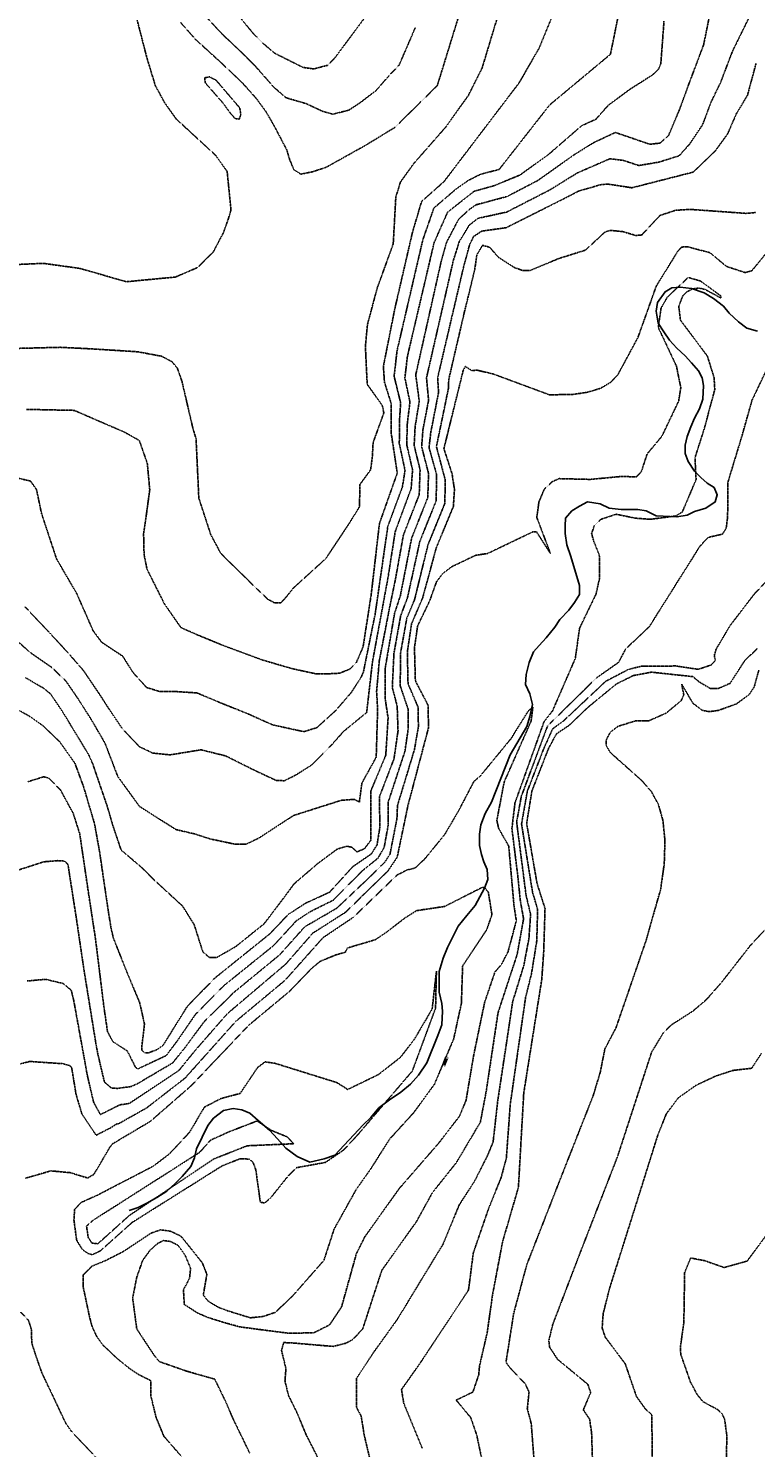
# Model space of a CAD drawing. Header units: feet. Extents: x 2234729 to 2255890, y 588345 to 614924.
# Tile 27 of 88: x 2244367 to 2244768, y 596248 to 597031. Entities that reach past the tile are written whole.
import ezdxf

# ---------------------------------------------------------------- set-up
doc = ezdxf.new("R2010")
doc.units = ezdxf.units.FT
doc.header["$MEASUREMENT"] = 0
doc.linetypes.add('OhDOT_USTN3', pattern=[0.22, 0.165, -0.055])
for name, color, linetype in [('DT_X_Contour_Major', 132, 'OhDOT_USTN3'), ('DT_X_Contour_Minor', 136, 'OhDOT_USTN3'), ('DT_X_Contour_Text', 251, 'Continuous'), ('Waterways', 7, 'Continuous')]:
    doc.layers.add(name, color=color, linetype=linetype)
doc.styles.add('L100', font='cceo.shx', dxfattribs={"height": 2})
picture_1 = doc.add_image_def('image1.sid', size_in_pixel=(17786, 6468))

msp = doc.modelspace()

# ---------------------------------------------------------------- linework, layer by layer
at = {"layer": 'DT_X_Contour_Major'}
for points in [[(2244569.09, 596876.69), (2244578.8, 596918.72), (2244583.85, 596935.79), (2244596.27, 596946.81), (2244609.32, 596963.98), (2244637.78, 597001.35), (2244648.72, 597020.38), (2244658.07, 597043)], [(2244752.79, 596973.03), (2244757.72, 596984.29), (2244763.81, 596994.36), (2244768.5, 597011.87)], [(2244361.88, 596654.94), (2244368.04, 596651.39), (2244374.7, 596646.63), (2244383.92, 596637.85), (2244392.42, 596625.95), (2244397.26, 596612.8), (2244403.28, 596592.5), (2244406.12, 596576.71), (2244406.85, 596571.64), (2244411.11, 596542.81), (2244412.51, 596534.3), (2244413.73, 596529.28), (2244421.25, 596510.39), (2244428.26, 596493.66), (2244430.85, 596481.93), (2244429.45, 596470.14), (2244429.39, 596467.56), (2244430.98, 596466.17), (2244432.83, 596466.03), (2244437.8, 596467.91), (2244441.12, 596470.29), (2244454.48, 596491.74), (2244469.63, 596507.32), (2244499.89, 596531.65), (2244510.24, 596542.46), (2244519.86, 596548.7), (2244533.02, 596554.71), (2244545.91, 596568.87), (2244556.12, 596575.87), (2244559.27, 596580.92), (2244560.8, 596590.46), (2244560.6, 596607.45), (2244568.58, 596628.2), (2244570.85, 596643.71), (2244570.38, 596657.44), (2244567.7, 596667.58), (2244568.58, 596686.45), (2244572.31, 596707.24), (2244576.06, 596717.24), (2244582.89, 596748.27), (2244591.98, 596770.84), (2244592.04, 596785.7), (2244587.97, 596800), (2244588.92, 596808.34), (2244593.23, 596830.5), (2244592.73, 596838.62), (2244607.06, 596899.79), (2244607.16, 596900.08), (2244610.36, 596911.97), (2244612.56, 596916.45), (2244617.08, 596919.44), (2244630.55, 596921.35), (2244663.88, 596938.06), (2244670.4, 596941.46), (2244682.61, 596945.05), (2244686.51, 596945.42), (2244700.02, 596943.36), (2244733.86, 596952.01), (2244745.91, 596963.53), (2244752.79, 596973.03)], [(2244365.77, 596821.1), (2244391.99, 596820.57), (2244419.57, 596808.65), (2244428, 596803.96), (2244432.41, 596791.37), (2244433.75, 596776.79), (2244431.87, 596762.85), (2244430.36, 596752.47), (2244430.63, 596740.85), (2244432.25, 596732.94), (2244441.84, 596713.86), (2244450.99, 596700.72), (2244460.15, 596696.69), (2244474.02, 596690.97), (2244495.96, 596682.82), (2244513.12, 596677.9), (2244525.65, 596675.19), (2244531.25, 596675.19), (2244538.54, 596675.54), (2244544.3, 596677.85), (2244547.75, 596681.3), (2244551.54, 596690.02), (2244555.99, 596718.61), (2244560.6, 596758.21), (2244570.42, 596785.95), (2244567.13, 596807.73), (2244567.14, 596824.2), (2244563.34, 596836.14), (2244562.77, 596844.9), (2244569.09, 596876.69)], [(2244769.37, 596689.26), (2244762.26, 596682.5), (2244754.17, 596669.94), (2244747.6, 596667.08), (2244743.29, 596667.09), (2244736.94, 596670.93), (2244733.66, 596673.66), (2244710.75, 596676.14), (2244700.77, 596674.26), (2244691.48, 596669.68), (2244676.15, 596657.1), (2244665.37, 596646.84), (2244658.36, 596642.16), (2244654, 596634.14), (2244644.77, 596610.58), (2244641.87, 596592.69), (2244647.63, 596559.48)], [(2244453.33, 596362.13), (2244462.79, 596350.27), (2244465.3, 596343.94), (2244463.31, 596332.46), (2244465.95, 596329.22), (2244471.37, 596325.87), (2244476.67, 596323.84), (2244489.29, 596319.95), (2244496.27, 596320.66), (2244503.15, 596322.98), (2244512.81, 596332.21), (2244529.93, 596351.65), (2244535.56, 596368.9), (2244547.9, 596390.98), (2244555.39, 596401.51), (2244566.3, 596418.63), (2244579.48, 596433.09), (2244590.91, 596448.72), (2244601.56, 596473.75), (2244605.84, 596493.44), (2244606.52, 596514.09), (2244619.79, 596534.03), (2244622.72, 596542.36), (2244620.71, 596554.75), (2244618.62, 596557.24), (2244617.43, 596557.46), (2244596.59, 596546.9), (2244581.16, 596544.59), (2244574.85, 596540.65), (2244564.67, 596532.84), (2244558.26, 596528.51), (2244542.94, 596523.98), (2244541.77, 596521.68), (2244536.56, 596520.17), (2244527.84, 596516.58), (2244523.21, 596512.78), (2244510.86, 596499.98), (2244488.31, 596481.26), (2244456.72, 596448.04), (2244434.06, 596428.29), (2244413.14, 596415.88), (2244411.59, 596413.88), (2244406.12, 596404.5), (2244402.86, 596399.04), (2244399.51, 596397.06), (2244389.81, 596400.03), (2244379.12, 596401.01), (2244365.09, 596396.95)], [(2244617.33, 596241.01), (2244614.31, 596255.25), (2244611.02, 596264.86), (2244602.96, 596274.55), (2244612.19, 596278.97), (2244615.4, 596288.48), (2244615.85, 596293.47), (2244620.09, 596311.81), (2244623.07, 596332.89), (2244628.6, 596361.97), (2244637.33, 596391.94), (2244640.26, 596443.89), (2244650.2, 596506.49), (2244651.3, 596522.07), (2244652.02, 596545.71), (2244647.63, 596559.48)], [(2244452.92, 596241.56), (2244441.55, 596254.62), (2244437.2, 596265.19), (2244434.4, 596276.86), (2244434.33, 596285.31), (2244431.51, 596286.69), (2244427.5, 596288.69), (2244422.58, 596291.98), (2244415.9, 596297.39), (2244407.87, 596304.92), (2244404.48, 596309.66), (2244401.91, 596315.25), (2244400.56, 596320.3), (2244400.16, 596322.08), (2244397.06, 596336.8), (2244396.92, 596343.5), (2244401.84, 596348.43), (2244409.34, 596351.51), (2244418.85, 596356.33), (2244434.49, 596366.66), (2244439.72, 596368.45), (2244445.22, 596367.72), (2244450.92, 596365), (2244453.33, 596362.13)]]:
    msp.add_lwpolyline(points, dxfattribs=at)
at = {"layer": 'DT_X_Contour_Minor'}
for points in [[(2244484.24, 597036.55), (2244491.12, 597028.24), (2244496.06, 597023.26), (2244502.74, 597017.59), (2244518.39, 597009.77), (2244524.32, 597008.92), (2244531.85, 597010.91), (2244535.83, 597014.84), (2244560.13, 597047.5)], [(2244692.66, 597039.35), (2244688.14, 597017.02), (2244654.54, 596989.04), (2244626.7, 596953.49), (2244616.27, 596950.77), (2244609.65, 596947.41), (2244602.64, 596942.45), (2244590.64, 596932.18), (2244584.55, 596914.69), (2244570.31, 596853.46), (2244568.68, 596839.42), (2244572.29, 596824.69), (2244571.65, 596814.72), (2244571.56, 596802.2), (2244574.73, 596787.42), (2244573.26, 596778.31), (2244565.22, 596756.65), (2244558.24, 596708.26), (2244551.77, 596676.36), (2244550.49, 596673.33), (2244545.1, 596665), (2244536.35, 596654.87), (2244526.02, 596645.52), (2244518.88, 596643.3), (2244501.65, 596647.04), (2244487.63, 596653.3), (2244473.61, 596658.89), (2244459.85, 596664.67), (2244447.98, 596665.45), (2244439.3, 596665.45), (2244432.03, 596667.66), (2244424.61, 596675.83), (2244418.85, 596684.91), (2244407.16, 596692.69), (2244402.51, 596698.95), (2244393.4, 596719.56), (2244382.29, 596738.63), (2244373.96, 596763.81), (2244371.23, 596776.84), (2244367.9, 596781.58), (2244361.06, 596783.14)], [(2244461.12, 597041.76), (2244473.9, 597027.99), (2244483.78, 597018.68), (2244491.81, 597010.73), (2244502.32, 596998.8), (2244509, 596993.03), (2244519.9, 596989.84), (2244529.54, 596985.41), (2244534.81, 596983.95), (2244543.67, 596986.17), (2244549.96, 596990.33), (2244558.69, 596996.96), (2244564.84, 597004.08), (2244571.46, 597011.06), (2244580.4, 597031.74)], [(2244526.47, 596570.5), (2244537.2, 596578.49), (2244542.66, 596580.14), (2244545.41, 596579.5), (2244548.12, 596576.97), (2244552.28, 596578.69), (2244555.87, 596583.47), (2244555.78, 596610.44), (2244564.08, 596630.32), (2244565.36, 596650.89), (2244563.83, 596660.98), (2244563.79, 596678.43), (2244568.93, 596708.55), (2244572.13, 596718.32), (2244578.35, 596750.02), (2244587.27, 596772.47), (2244587.71, 596785.75), (2244583.87, 596800.55), (2244584.6, 596809.93), (2244587.72, 596826.15), (2244586.58, 596838.55), (2244601.42, 596903.38), (2244604.7, 596913.74), (2244610.14, 596922.7), (2244615.01, 596926.51), (2244630.87, 596929.97), (2244654.45, 596942.05), (2244669.83, 596951.53), (2244687.8, 596959.37), (2244695.16, 596958.5), (2244703.78, 596955.64), (2244714.93, 596957.53), (2244726.04, 596961), (2244731.73, 596967.32), (2244738.99, 596978.13), (2244743.71, 596990.69), (2244748.95, 597001.43), (2244755.49, 597018.62), (2244767.17, 597042.4)], [(2244355.31, 596900.81), (2244375.05, 596901.67), (2244395.17, 596898.87), (2244420.84, 596891.52), (2244447.95, 596894.12), (2244460.08, 596899.32), (2244468.79, 596907.87), (2244474.5, 596918.74), (2244477.08, 596926.04), (2244478.6, 596931.1), (2244476.51, 596952.36), (2244470.08, 596961.33), (2244448.33, 596981.35), (2244441.77, 596990.61), (2244436.82, 596999.81), (2244432.25, 597014.82), (2244426.81, 597035.83)], [(2244361.62, 596854.77), (2244384.37, 596855.35), (2244401.3, 596854.51), (2244427.06, 596852.89), (2244440.26, 596850.45), (2244446.02, 596847.43), (2244449.03, 596843.78), (2244451.58, 596836.43), (2244457.52, 596810.93), (2244459.33, 596804.83), (2244460.86, 596772.14), (2244467.42, 596752.09), (2244472.98, 596741.64), (2244492.51, 596722.49), (2244498.86, 596716.46), (2244502.73, 596714.31), (2244506.17, 596714.47), (2244508.03, 596716.3), (2244513.11, 596722.59), (2244530.92, 596738.75), (2244544.49, 596759.14), (2244549.54, 596767.36), (2244549.85, 596779.71), (2244555.7, 596787.78), (2244556.68, 596795.03), (2244557.08, 596802.76), (2244563, 596819.13), (2244562.25, 596823.11), (2244553.82, 596834.96), (2244552.83, 596855.8), (2244553.96, 596867.88), (2244559.33, 596887.97), (2244568.2, 596912.41), (2244569.63, 596938.2), (2244572.16, 596946.45), (2244579.39, 596956.56), (2244597.31, 596976.98), (2244609.68, 596994.33), (2244617.25, 597009.35), (2244625.26, 597035.8)], [(2244450.84, 597034.48), (2244459.15, 597025.11), (2244473.37, 597012.17), (2244485.16, 597000.96), (2244492.76, 596992.43), (2244497.98, 596985.28), (2244502.3, 596977.81), (2244509.43, 596964.25), (2244510.99, 596959.02), (2244513.33, 596953.34), (2244517.16, 596950.86), (2244523.57, 596952.16), (2244531.1, 596954.63), (2244553.32, 596967.01), (2244569.19, 596976.74), (2244592.54, 596999.75), (2244604.13, 597037.28)], [(2244513.24, 596597.09), (2244539.38, 596605.41), (2244546.8, 596605.97), (2244549.49, 596604.5), (2244550.89, 596614.91), (2244558.81, 596629.27), (2244559.59, 596655.84), (2244559.01, 596665.45), (2244560.53, 596682.57), (2244566.17, 596711.63), (2244569.27, 596726.57), (2244573.81, 596751.79), (2244582.56, 596774.11), (2244583.02, 596787.88), (2244579.76, 596801.1), (2244580.29, 596811.53), (2244582.58, 596825.66), (2244580.62, 596840.14), (2244594.79, 596903.26), (2244597.74, 596913.43), (2244604.26, 596925.9), (2244609.97, 596931.19), (2244613.94, 596933.98), (2244631.19, 596938.59), (2244648.1, 596947.44), (2244668.25, 596961.69), (2244679.05, 596968.36), (2244690.84, 596973.87), (2244709.89, 596967.37), (2244715.52, 596968.01), (2244720.24, 596972.21), (2244726.24, 596986.48), (2244731.68, 597001.28), (2244739.56, 597022.15), (2244742.71, 597037.64)], [(2244672.21, 596977.58), (2244680.09, 596981.15), (2244686.98, 596988.91), (2244698.81, 596997.63), (2244711.48, 597005.72), (2244714.69, 597008.78), (2244715.97, 597011.82), (2244717.7, 597035.33)], [(2244483.18, 596981.23), (2244484, 596983.73), (2244483.48, 596987.4), (2244470.46, 597002.62), (2244466.8, 597004.56), (2244464.06, 597004.02), (2244464.47, 597001.19), (2244474.13, 596990.19), (2244478.26, 596984.55), (2244480.9, 596981.53), (2244483.18, 596981.23)], [(2244364.91, 596712.17), (2244378.7, 596697.57), (2244385.13, 596690.62), (2244389.66, 596685.63), (2244397.22, 596676.96), (2244405.49, 596664.75), (2244411.21, 596655.9), (2244418.46, 596645.14), (2244428.05, 596635), (2244435.42, 596631.5), (2244445.01, 596630.51), (2244462.07, 596633.3), (2244475.72, 596629.93), (2244491.17, 596622.21), (2244503.54, 596616.42), (2244508.07, 596616.24), (2244514.23, 596619.29), (2244523.24, 596624.99), (2244533.36, 596635.12), (2244540.81, 596643.48), (2244553.54, 596653.9), (2244556.72, 596681.8), (2244565.31, 596728.23), (2244569.27, 596753.55), (2244578.06, 596777.35), (2244578.88, 596787.65), (2244575.66, 596801.65), (2244575.97, 596813.12), (2244577.43, 596825.17), (2244574.64, 596838.46), (2244576.02, 596850.29), (2244590.78, 596913.12), (2244598.22, 596929.89), (2244612.86, 596941.44), (2244624.16, 596944.6), (2244638.17, 596950.4), (2244653.8, 596961.6), (2244672.21, 596977.58)], [(2244626.31, 596904.97), (2244635.18, 596899.33), (2244639.92, 596897.64), (2244643.69, 596897.71), (2244659.63, 596904.34), (2244674.35, 596908.96), (2244685.02, 596918.87), (2244687.96, 596919.88), (2244694.86, 596919.2), (2244702.21, 596917.02), (2244705.46, 596917.35), (2244715.49, 596928.1), (2244724.21, 596930.97), (2244732.34, 596931.43), (2244762.95, 596929.24), (2244768.36, 596929.71)], [(2244776.44, 596910.03), (2244766.24, 596897.63), (2244762.57, 596896.56), (2244752.19, 596899.98), (2244743.08, 596907.55), (2244730.96, 596910.74), (2244727.5, 596910.68), (2244725.47, 596908.58), (2244713.44, 596889.11), (2244703.26, 596860.65), (2244692.16, 596840.14), (2244688.19, 596836), (2244682.53, 596832.66), (2244674.93, 596830.45), (2244666.69, 596829.26), (2244654.32, 596829.2), (2244623.31, 596840.67), (2244614.23, 596842.78), (2244611.74, 596842.45), (2244608, 596844.77), (2244606.85, 596842.63), (2244596.57, 596801.05), (2244596.2, 596799.37), (2244600.68, 596785.6), (2244602, 596776.94), (2244601.41, 596767.57), (2244591.97, 596744.75), (2244584.46, 596717.13), (2244578.35, 596702.93), (2244575.99, 596687.41), (2244576.38, 596669.72), (2244581.9, 596656.9), (2244582.11, 596646.07), (2244579.93, 596633.5), (2244570.55, 596602.59), (2244570.26, 596595.39), (2244566.42, 596575.75), (2244563.51, 596571.25), (2244557.03, 596564.85), (2244537.09, 596545.93), (2244519.33, 596535.65), (2244505.5, 596520.2), (2244480.22, 596499.46), (2244463.81, 596483.3), (2244453.03, 596468.78), (2244446.35, 596460.5), (2244426.75, 596448.98), (2244423.49, 596447.56), (2244416.07, 596446.49), (2244412.49, 596446.76), (2244408.72, 596450.04), (2244405.09, 596465.44), (2244404.05, 596471.16), (2244397.95, 596508.72), (2244396.95, 596515.29), (2244393.28, 596540.07), (2244388.56, 596570.22), (2244386.51, 596571.94), (2244383.02, 596572.16), (2244375.24, 596571.51), (2244361.51, 596567.08)], [(2244408.59, 596490.39), (2244410.47, 596477.69), (2244413.39, 596472.33), (2244421.37, 596467.16), (2244425.88, 596458.18), (2244427.18, 596457.23), (2244442.89, 596464.65), (2244449.14, 596472.97), (2244459.14, 596487.53), (2244474.93, 596503.39), (2244502.18, 596525.34), (2244514.78, 596539.05), (2244522.49, 596544.07), (2244535.05, 596550.32), (2244551.19, 596566.59), (2244559.81, 596573.56), (2244563.22, 596579.58), (2244565.48, 596592.05), (2244565.42, 596604.45), (2244574.65, 596632.44), (2244576.48, 596644.9), (2244576.36, 596655.88), (2244572.04, 596668.65), (2244572.29, 596686.93), (2244575.7, 596705.92), (2244579.99, 596716.16), (2244587.43, 596746.51), (2244596.69, 596769.21), (2244596.92, 596782.19), (2244592.05, 596800.56), (2244598.74, 596832.99), (2244598.84, 596837.58), (2244607.7, 596875.7), (2244610.83, 596888.29), (2244613.23, 596898.44), (2244614.39, 596906.42), (2244617.5, 596911.63), (2244621.43, 596910.56), (2244626.31, 596904.97)], [(2244527.43, 596241.09), (2244520.12, 596255.4), (2244515.06, 596267.6), (2244510.38, 596277.05), (2244508.42, 596285.05), (2244508.96, 596291.91), (2244506.52, 596301.95), (2244507.69, 596306.3), (2244512.69, 596306.06), (2244530.87, 596304.51), (2244535.19, 596304.19), (2244542.06, 596305.93), (2244546.04, 596308.12), (2244551.34, 596313.82), (2244561.91, 596346.21), (2244581.01, 596372.99), (2244589.84, 596388.99), (2244603.18, 596405.73), (2244616.31, 596427.89), (2244619.66, 596445.54), (2244626.08, 596488.33), (2244636.61, 596520.34), (2244640.18, 596540.09), (2244638.43, 596549.71), (2244636.89, 596564.43), (2244633.73, 596589.88), (2244635.43, 596604.04), (2244651.48, 596648.82), (2244656.13, 596654.74), (2244668.73, 596683.71), (2244671.07, 596700.33), (2244680.17, 596719.22), (2244682.1, 596727.83), (2244682, 596740.72), (2244678.88, 596748.44), (2244677.72, 596752.62), (2244679.25, 596756.98), (2244682.72, 596760.4), (2244691.26, 596763.25), (2244701.97, 596761.07), (2244710.16, 596760.46), (2244724.1, 596762.28), (2244727.8, 596764.48), (2244735.44, 596782.46), (2244734.8, 596794.41), (2244740.02, 596810.72), (2244745.75, 596832.12), (2244745.36, 596838.67), (2244741.64, 596850.52), (2244726.78, 596870.35), (2244725.89, 596877.9), (2244728.08, 596883.78), (2244730.55, 596886.11), (2244733.7, 596887.61), (2244737.15, 596888.02), (2244740.51, 596887.2), (2244749.07, 596882.59), (2244749.06, 596883.7), (2244737.92, 596891.9), (2244731.09, 596893.91), (2244719.49, 596882.94)], [(2244366.12, 596505.77), (2244376.18, 596506.68), (2244385.98, 596504.36), (2244390.45, 596500.58), (2244391.79, 596495.02), (2244398.23, 596459.55), (2244399.2, 596454.09), (2244402.75, 596438.94), (2244406.51, 596432.04), (2244417.31, 596437.48), (2244419.75, 596437.74), (2244422.46, 596438.25), (2244449.81, 596456.35), (2244459.03, 596467.67), (2244476.63, 596487.77), (2244508.83, 596515.07), (2244523.87, 596532.24), (2244541.86, 596543.66), (2244565.34, 596566.53), (2244570.39, 596574.02), (2244576.27, 596602.35), (2244587.68, 596645.46), (2244587.45, 596657.91), (2244580.72, 596670.78), (2244580.4, 596672.44), (2244579.92, 596689.61), (2244581.66, 596701.63), (2244588.35, 596715.52), (2244592.08, 596725.98), (2244595.5, 596730.52), (2244600.49, 596734.32), (2244613.78, 596740.63), (2244620.32, 596741.61), (2244645.39, 596753.6), (2244647.24, 596753.65), (2244654.99, 596741.65), (2244647.47, 596761.5), (2244648.65, 596770.07), (2244651.6, 596777.05), (2244655.88, 596781.16), (2244659.79, 596782.9), (2244676.9, 596782.48), (2244694.2, 596784.11), (2244702.32, 596783.87), (2244705.1, 596786.48), (2244708.4, 596796.52), (2244716.53, 596806.27), (2244725.79, 596825.64), (2244726.99, 596833.13), (2244724.6, 596844.93), (2244714.56, 596866.29), (2244716.08, 596876.96), (2244719.49, 596882.94)], [(2244595.72, 596360.62), (2244604.64, 596382.22), (2244612.95, 596395.03), (2244620.38, 596409.68), (2244623.36, 596417.01), (2244625.83, 596439.11), (2244634.18, 596494.43), (2244640.3, 596514.34), (2244643.12, 596529.18), (2244644.06, 596542.55), (2244641.53, 596553.18), (2244636.34, 596593.46), (2244638.93, 596607.65), (2244653.49, 596646.66), (2244656.6, 596649.58), (2244680.4, 596672.97), (2244692.6, 596681.52), (2244696.57, 596688.96), (2244709.54, 596701.16), (2244737.6, 596745.7), (2244742.13, 596750.49), (2244749.95, 596752.25), (2244752.06, 596755.5), (2244752.84, 596761.69), (2244753.01, 596780.94), (2244760.68, 596806.26), (2244766.27, 596826.09), (2244780.79, 596856.48)], [(2244801.49, 596755.39), (2244767.36, 596718.99), (2244754.06, 596701.62), (2244746.49, 596688.81), (2244745.47, 596685.35), (2244746.04, 596682.62), (2244743.78, 596680.11), (2244736.66, 596677.69), (2244724.34, 596679.55), (2244705.25, 596679.4), (2244698.14, 596677.69)], [(2244357.79, 596695.83), (2244367.82, 596686.92), (2244379.63, 596678.76), (2244387.7, 596670.95), (2244393.96, 596661.78), (2244401.74, 596649.55), (2244409.06, 596636.93), (2244416.09, 596618.62), (2244428.08, 596602.06), (2244448.26, 596589.28), (2244458.51, 596586.92), (2244467.18, 596584.11), (2244481.03, 596581.19), (2244487.07, 596581.26), (2244494.02, 596584.64), (2244513.24, 596597.09)], [(2244526.47, 596570.5), (2244513.5, 596559.4), (2244508.13, 596552.11), (2244496.91, 596537.33), (2244481.21, 596524.72), (2244470.62, 596518.67), (2244466.64, 596518.76), (2244463.06, 596521.85), (2244458.26, 596536.93), (2244451.82, 596547.15), (2244436.01, 596561.67), (2244429.44, 596568.24), (2244417.94, 596578.04), (2244413.37, 596591.6), (2244413.22, 596592.19), (2244410.16, 596602.5), (2244402.26, 596625.58), (2244400, 596630.66), (2244385.73, 596654.13), (2244378.95, 596664.15), (2244375.19, 596667.25), (2244365.08, 596673.14)], [(2244584.23, 596247.97), (2244574.05, 596272.69), (2244572.76, 596280.35), (2244583.78, 596296.01), (2244609.76, 596335.26), (2244612.45, 596355.87), (2244620.96, 596380.48), (2244627.76, 596397.24), (2244630.65, 596407.94), (2244632.83, 596437.83), (2244641.28, 596496.69), (2244644.54, 596509.77), (2244647.46, 596527.86), (2244647.94, 596545.2), (2244645.14, 596554.62), (2244639.05, 596592.4), (2244642.23, 596610.43), (2244651.47, 596634.34), (2244656.28, 596644.92), (2244662.21, 596649.23), (2244685.61, 596671.18), (2244698.14, 596677.69)], [(2244645.81, 596243.31), (2244644.4, 596261.54), (2244642.22, 596269.91), (2244643.21, 596278.92), (2244641.11, 596283.49), (2244632.78, 596292.22), (2244630.46, 596295.43), (2244634.71, 596322.36), (2244641.93, 596349.22), (2244661.49, 596399.15), (2244678.54, 596442.32), (2244682.53, 596455.47), (2244685.05, 596468.26), (2244691.21, 596479.98), (2244707.82, 596528.11), (2244715.86, 596556.39), (2244717.85, 596570.39), (2244718.23, 596583.3), (2244717.11, 596594.4), (2244714.61, 596603.2), (2244710.73, 596610.24), (2244705.48, 596616.29), (2244688.06, 596631.8), (2244685.87, 596635.53), (2244685.72, 596638.54), (2244688.06, 596643.01), (2244692.26, 596646.23), (2244701.94, 596649.27), (2244709.18, 596649.26), (2244718.81, 596653.49), (2244727.18, 596660.39), (2244728.61, 596663.71), (2244727.48, 596669.52), (2244733.62, 596659.04), (2244738.84, 596655.08), (2244742.69, 596654.36), (2244747.72, 596655.03), (2244757.73, 596658.65), (2244764.71, 596663.74), (2244767.58, 596668.08), (2244770.08, 596677.29)], [(2244362.46, 596460.07), (2244367.47, 596461.36), (2244385.44, 596460.17), (2244389.58, 596459.1), (2244390.66, 596457.86), (2244393.04, 596443.37), (2244396.26, 596432.43), (2244404.16, 596420.65), (2244412.13, 596424.75), (2244415.61, 596426.9), (2244416.61, 596427.05), (2244432.11, 596435.78), (2244453.26, 596452.2), (2244481.38, 596483.6), (2244508.48, 596506.15), (2244529.35, 596529.58), (2244546.18, 596540.89), (2244570.35, 596564.24), (2244575.92, 596567.05), (2244580.25, 596568.05), (2244585.47, 596572.94), (2244596.73, 596586.7), (2244603.97, 596599.09), (2244612.8, 596615.9), (2244616.21, 596618.79), (2244633.23, 596639.46), (2244642.74, 596654.72), (2244645.32, 596656.88), (2244644.33, 596649.15), (2244629.47, 596615.58), (2244625.41, 596594.37), (2244626.42, 596589.91), (2244631.97, 596580.18), (2244634.87, 596547.52), (2244636.18, 596538.99), (2244631.61, 596521.93), (2244628, 596514.94), (2244624.32, 596510.66)], [(2244366.53, 596615.72), (2244375.22, 596618.43), (2244378.03, 596617.65), (2244380.94, 596614.81), (2244384.53, 596611.01), (2244391.5, 596598.23), (2244395.12, 596586.97), (2244396.81, 596575.41), (2244399.95, 596554.15), (2244403.59, 596530.47), (2244404.32, 596524.85), (2244408.02, 596494.88), (2244408.59, 596490.39)], [(2244678.25, 596239.84), (2244677.75, 596256.37), (2244676.62, 596264.03), (2244673.16, 596269.14), (2244677.2, 596278.72), (2244675.65, 596283.26), (2244658.98, 596297.01), (2244654.53, 596303.74), (2244654.11, 596307.34), (2244656.2, 596316.07), (2244670.93, 596354.58), (2244692.04, 596408.87), (2244710.91, 596466.62), (2244717.54, 596477.46), (2244722.03, 596481.73), (2244733.59, 596489.09), (2244740.97, 596495.34), (2244749.41, 596504.89), (2244765.42, 596525.38), (2244774.8, 596535.48)], [(2244404.63, 596387.49), (2244435.49, 596403.48), (2244444.58, 596410.32), (2244455.81, 596422.39), (2244463.91, 596436.16), (2244472.96, 596440.88), (2244483.67, 596443.74), (2244493.26, 596457.99), (2244497.47, 596461.16), (2244503.02, 596460.32), (2244537.03, 596449.74), (2244542.57, 596446.24), (2244542.76, 596445.78), (2244559.96, 596454.1), (2244572.22, 596463.66), (2244579.95, 596473.73), (2244589.7, 596490.3), (2244592.06, 596511.24), (2244591.58, 596490.75), (2244578.71, 596456.06), (2244548.06, 596420.27), (2244540.67, 596412.37), (2244530.74, 596405.65), (2244514.68, 596402.74), (2244509.65, 596397.55), (2244500.54, 596386.13), (2244497.28, 596383.32), (2244494.83, 596383.68), (2244492.31, 596401.6), (2244490.81, 596405.63), (2244488.81, 596407.49), (2244483.67, 596407.71), (2244473.74, 596403.78), (2244424.07, 596372.58), (2244406.47, 596356.86), (2244402.03, 596354.74), (2244399.71, 596355.4), (2244396.66, 596357.52), (2244393.41, 596362.69), (2244391.89, 596374.01), (2244392.29, 596379.71), (2244395.8, 596383.55), (2244404.63, 596387.49)], [(2244449.19, 596360), (2244449.54, 596359.72), (2244453.3, 596354.45), (2244456.32, 596347.2), (2244455.72, 596341.74), (2244452.36, 596335.4), (2244452.85, 596327.34), (2244460.05, 596322.67), (2244465.59, 596320.21), (2244475.28, 596317.22), (2244483.4, 596314.96), (2244493.29, 596313.64), (2244510.3, 596311.45), (2244524.28, 596311.65), (2244533.04, 596316.05), (2244539.66, 596325.95), (2244547.85, 596355.3), (2244552.5, 596364.63), (2244571.49, 596391.23), (2244593.4, 596416.42), (2244604.73, 596431.11), (2244608.4, 596439.89), (2244612.79, 596465.68), (2244618.7, 596494.04), (2244624.32, 596510.66)], [(2244711.25, 596238.31), (2244711, 596266.47), (2244707.34, 596269.71), (2244702.44, 596276.68), (2244696.31, 596294.56), (2244685.25, 596309.3), (2244683.55, 596314.36), (2244684.14, 596322.34), (2244687.59, 596335.99), (2244701.81, 596381.05), (2244714.22, 596420.56), (2244719.01, 596432.53), (2244725.6, 596441.27), (2244735.34, 596448.19), (2244746.33, 596453.34), (2244755.78, 596456.42), (2244766.16, 596457.63), (2244771.56, 596465.97)], [(2244402.35, 596373.68), (2244427.32, 596389.57), (2244461.39, 596411.29), (2244467.29, 596417.92), (2244477.58, 596422.59), (2244493.03, 596428.53), (2244501.01, 596423.29), (2244509.72, 596419.73), (2244513.3, 596415.98), (2244487.59, 596414.86), (2244469.13, 596407.58), (2244422.57, 596376.49), (2244405.06, 596360.77), (2244401.76, 596361.23), (2244399.77, 596364.28), (2244398.85, 596370.5), (2244402.35, 596373.68)], [(2244776.77, 596368.99), (2244763.64, 596351.27), (2244750.94, 596347.68), (2244740.01, 596351.51), (2244732.41, 596352.94), (2244729.1, 596344.87), (2244728.68, 596317.55), (2244726.88, 596304.63), (2244726.92, 596299.95), (2244732.23, 596284.72), (2244735.92, 596277.76), (2244739.2, 596273.66), (2244747.25, 596269.37), (2244749.5, 596267.33), (2244751.16, 596264.25), (2244752.4, 596255.07), (2244752.2, 596242.24)], [(2244488.96, 596245.27), (2244479.66, 596264.42), (2244475.93, 596273.18), (2244469.64, 596286.12), (2244454.05, 596290.54), (2244439.05, 596295.78), (2244436.55, 596298.8), (2244426.6, 596313.78), (2244424.32, 596330.85), (2244426.56, 596342.27), (2244429.84, 596351.61), (2244433.89, 596357.19), (2244438.27, 596361.1), (2244441.38, 596362.55), (2244445.42, 596362.02), (2244449.19, 596360)], [(2244555.36, 596241.84), (2244552.16, 596255.36), (2244550.52, 596265.67), (2244547.85, 596270.69), (2244547.9, 596286.55), (2244557.53, 596301.12), (2244570.3, 596318.85), (2244595.72, 596360.62)], [(2244404.24, 596242.76), (2244390.44, 596257.37), (2244387.38, 596261.78), (2244374.15, 596289.69), (2244370.4, 596300.39), (2244368.59, 596306.21), (2244368.49, 596313.16), (2244366.85, 596318.52), (2244362.59, 596323)]]:
    msp.add_lwpolyline(points, dxfattribs=at)
at = {"layer": 'Waterways'}
msp.add_lwpolyline([(2244769.31, 596864.17), (2244763.41, 596865.91), (2244758.9, 596869.38), (2244753.69, 596874.24), (2244750.56, 596878.06), (2244745.01, 596882.22), (2244739.8, 596885.35), (2244732.85, 596887.78), (2244726.6, 596888.47), (2244722.09, 596888.13), (2244718.27, 596886.04), (2244714.1, 596880.14), (2244713.41, 596875.28), (2244714.45, 596868.68), (2244717.58, 596863.82), (2244720.7, 596859.31), (2244724.87, 596854.79), (2244729.38, 596850.63), (2244732.85, 596846.81), (2244736.67, 596842.29), (2244738.76, 596838.47), (2244739.45, 596834.31), (2244739.1, 596826.67), (2244737.37, 596821.46), (2244734.59, 596816.25), (2244732.51, 596811.39), (2244730.42, 596806.18), (2244729.38, 596801.32), (2244729.38, 596796.81), (2244731.12, 596792.29), (2244734.59, 596787.09), (2244738.06, 596783.61), (2244741.53, 596780.49), (2244745.35, 596778.06), (2244747.09, 596773.89), (2244746.05, 596770.07), (2244740.84, 596766.6), (2244734.59, 596764.86), (2244730.42, 596762.78), (2244724.87, 596761.74), (2244713.41, 596762.43), (2244707.85, 596765.21), (2244703.34, 596765.91), (2244693.97, 596765.91), (2244687.37, 596766.6), (2244682.51, 596769.03), (2244675.56, 596770.07), (2244671.05, 596767.64), (2244666.88, 596765.21), (2244663.41, 596761.04), (2244663.06, 596756.88), (2244663.06, 596752.71), (2244664.1, 596746.46), (2244666.19, 596739.86), (2244671.05, 596723.89), (2244671.05, 596719.03), (2244668.27, 596714.52), (2244665.15, 596710.35), (2244660.28, 596705.14), (2244657.51, 596700.97), (2244652.65, 596695.07), (2244648.83, 596690.91), (2244645.7, 596687.43), (2244643.27, 596681.53), (2244641.53, 596674.93), (2244641.19, 596669.38), (2244643.62, 596664.17), (2244645.01, 596658.27), (2244643.62, 596651.67), (2244641.88, 596646.11), (2244632.85, 596630.49), (2244622.44, 596604.45), (2244618.97, 596598.2), (2244616.53, 596591.95), (2244615.84, 596586.74), (2244615.84, 596580.49), (2244616.88, 596575.63), (2244618.27, 596571.46), (2244620.01, 596567.29), (2244620.35, 596561.74), (2244618.62, 596556.88), (2244613.41, 596547.5), (2244608.9, 596541.95), (2244604.03, 596536.04), (2244598.13, 596524.24), (2244595.7, 596518.34), (2244593.62, 596511.04), (2244593.62, 596506.53), (2244593.62, 596499.59), (2244595.01, 596493.34), (2244595.35, 596489.17), (2244595.01, 596481.53), (2244592.92, 596475.63), (2244586.67, 596460.7), (2244582.16, 596453.75), (2244577.65, 596448.89), (2244572.44, 596444.38), (2244566.19, 596440.21), (2244560.28, 596435.7), (2244555.77, 596430.49), (2244551.6, 596426.32), (2244535.98, 596409.65), (2244530.08, 596407.57), (2244522.09, 596405.84), (2244515.15, 596408.96), (2244508.9, 596413.47), (2244504.38, 596418.68), (2244499.87, 596423.54), (2244493.62, 596428.75), (2244489.1, 596432.92), (2244484.59, 596434.66), (2244479.73, 596435.35), (2244474.52, 596434.31), (2244468.97, 596430.14), (2244465.84, 596425.97), (2244459.59, 596413.13), (2244458.55, 596408.27), (2244456.47, 596403.41), (2244451.6, 596397.85), (2244447.78, 596394.03), (2244443.27, 596389.86), (2244437.72, 596386.39), (2244432.16, 596383.27), (2244427.3, 596380.84), (2244422.44, 596379.1)], dxfattribs=at)

# ---------------------------------------------------------------- texts
at = {"layer": 'DT_X_Contour_Text', "linetype": 'Continuous', "lineweight": -3, "insert": (2244596.83, 596461.27, 680), "char_height": 2, "width": 3.8236, "attachment_point": 5, "rotation": 68.58837, "style": 'L100', "bg_fill": 1, "box_fill_scale": 1, "bg_fill_color": 9, "bg_fill_transparency": 0}
msp.add_mtext('1000', dxfattribs=at)

# ---------------------------------------------------------------- pictures from other files: only their frames are drawn
image = msp.add_image(picture_1, insert=(2243173.45, 594670.71), size_in_units=(8711.37, 3167.95), dxfattribs=dict(fade=50))
image.dxf.flags = 7

doc.saveas('drawing.dxf')
